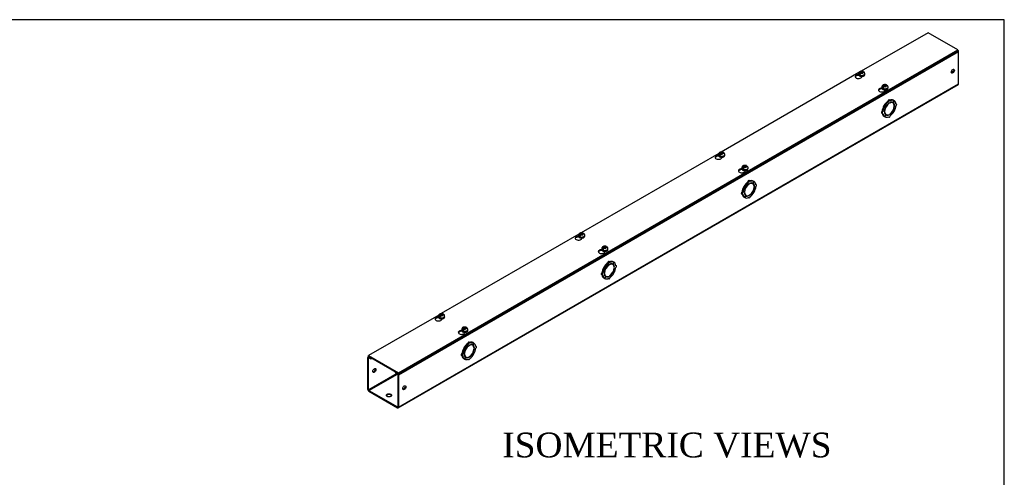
# Model space of a CAD drawing. Header units: inches. Extents: x 1 to 240, y -1 to 159.
# Tile 6 of 6: x 180 to 240, y 131 to 159. Entities that reach past the tile are written whole.
import ezdxf
from ezdxf.enums import TextEntityAlignment as Align

# ---------------------------------------------------------------- set-up
doc = ezdxf.new("R2010")
doc.units = ezdxf.units.IN
doc.header["$MEASUREMENT"] = 0
for name, color, linetype in [('COM56357-1', 7, 'Continuous'), ('COM70721-4', 7, 'Continuous'), ('Default', 7, 'Continuous'), ('SCS19515', 7, 'Continuous')]:
    doc.layers.add(name, color=color, linetype=linetype)
doc.styles.add('SEACAD_Times_New_Roman', font='times.ttf')

# ---------------------------------------------------------------- blocks, each defined once
blk = doc.blocks.new('SE5')
at = {"layer": 'COM56357-1', "color": 7, "linetype": 'Continuous'}
for p, q in [((234.947, 158.415), (230.899, 156.077)), ((236.751, 157.373), (234.947, 158.415)), ((202.854, 137.803), (236.751, 157.373)), ((202.854, 137.756), (236.751, 157.327)), ((236.751, 157.327), (236.751, 157.373)), ((230.755, 155.994), (222.413, 151.178)), ((230.758, 155.822), (230.758, 155.83)), ((230.762, 155.825), (230.758, 155.822)), ((230.935, 155.738), (230.935, 155.767)), ((232.164, 155.01), (232.164, 155.018)), ((232.169, 155.013), (232.164, 155.01)), ((232.341, 154.926), (232.341, 154.955)), ((222.269, 151.095), (213.928, 146.28)), ((222.273, 150.923), (222.273, 150.931)), ((222.277, 150.926), (222.273, 150.923)), ((222.449, 150.839), (222.449, 150.868)), ((223.679, 150.111), (223.679, 150.119)), ((223.683, 150.114), (223.679, 150.111)), ((223.856, 150.027), (223.856, 150.056)), ((213.784, 146.196), (205.443, 141.381)), ((213.787, 146.024), (213.787, 146.032)), ((213.792, 146.027), (213.787, 146.024)), ((213.964, 145.94), (213.964, 145.969)), ((215.194, 145.212), (215.194, 145.22)), ((215.198, 145.215), (215.194, 145.212)), ((215.37, 145.128), (215.37, 145.157)), ((205.299, 141.297), (201.05, 138.844)), ((205.302, 141.125), (205.302, 141.133)), ((205.306, 141.128), (205.302, 141.125)), ((205.479, 141.041), (205.479, 141.07)), ((206.708, 140.313), (206.708, 140.321)), ((206.713, 140.316), (206.708, 140.313)), ((206.885, 140.229), (206.885, 140.258)), ((201.05, 138.844), (202.854, 137.803)), ((201.05, 138.798), (201.05, 138.844)), ((201.05, 138.798), (202.854, 137.756)), ((202.854, 137.756), (202.854, 137.803))]:
    blk.add_line(p, q, dxfattribs=at)
for centre, start_param, end_param in [((230.733, 155.752), 1.539116, 6.405229), ((230.733, 155.706), 1.448753, 2.938903), ((232.14, 154.94), 1.539116, 6.405229), ((232.14, 154.894), 1.448753, 2.941717), ((222.248, 150.853), 1.539116, 6.405229), ((222.248, 150.807), 1.448753, 2.938903), ((223.654, 150.041), 1.539116, 6.405229), ((223.654, 149.995), 1.448753, 2.941717), ((213.763, 145.954), 1.539116, 6.405229), ((213.763, 145.908), 1.448753, 2.938903), ((215.169, 145.142), 1.539116, 6.405229), ((215.169, 145.096), 1.448753, 2.941717), ((205.277, 141.055), 1.539116, 6.405229), ((205.277, 141.009), 1.448753, 2.938903), ((206.684, 140.243), 1.539116, 6.405229), ((206.684, 140.197), 1.448753, 2.941717)]:
    blk.add_ellipse(centre, major_axis=(0.203, 0), ratio=0.57735, start_param=start_param, end_param=end_param, dxfattribs=at)
at = {"layer": 'COM70721-4', "color": 7, "linetype": 'Continuous'}
for p, q in [((236.795, 157.256), (202.854, 137.661)), ((236.795, 155.309), (236.795, 157.256)), ((202.837, 135.674), (236.778, 155.27)), ((202.854, 135.713), (236.795, 155.309)), ((232.062, 155.002), (231.952, 154.939)), ((232.321, 153.964), (232.27, 153.994)), ((232.27, 153.994), (232.333, 153.958)), ((232.324, 153.968), (232.273, 153.998)), ((232.335, 153.961), (232.273, 153.998)), ((232.321, 153.964), (232.384, 153.929)), ((232.386, 153.932), (232.324, 153.968)), ((232.384, 153.929), (232.333, 153.958)), ((232.386, 153.932), (232.335, 153.961)), ((232.56, 154.235), (232.509, 154.264)), ((232.59, 154.132), (232.573, 154.142)), ((232.635, 154.314), (232.584, 154.344)), ((232.59, 154.132), (232.59, 154.153)), ((232.618, 154.169), (232.618, 154.148)), ((232.81, 154.161), (232.759, 154.191)), ((232.884, 154.292), (232.822, 154.183)), ((232.823, 154.182), (232.822, 154.183)), ((232.823, 154.182), (232.886, 154.29)), ((232.884, 154.292), (232.833, 154.321)), ((232.886, 154.29), (232.884, 154.292)), ((232.913, 153.999), (232.894, 154.01)), ((232.895, 153.988), (232.913, 153.999)), ((232.913, 153.966), (232.895, 153.956)), ((233.03, 154.086), (232.996, 154.106)), ((232.126, 153.551), (232.177, 153.522)), ((232.208, 153.627), (232.158, 153.656)), ((232.321, 153.317), (232.27, 153.347)), ((232.295, 153.642), (232.312, 153.652)), ((232.312, 153.619), (232.295, 153.609)), ((232.312, 153.652), (232.296, 153.662)), ((232.384, 153.426), (232.321, 153.317)), ((232.324, 153.316), (232.321, 153.317)), ((232.324, 153.316), (232.386, 153.424)), ((232.347, 153.476), (232.398, 153.447)), ((232.386, 153.424), (232.384, 153.426)), ((232.538, 153.313), (232.573, 153.293)), ((232.59, 153.439), (232.57, 153.45)), ((232.59, 153.439), (232.59, 153.459)), ((232.618, 153.476), (232.618, 153.455)), ((232.822, 153.676), (232.809, 153.683)), ((232.823, 153.679), (232.811, 153.686)), ((232.822, 153.676), (232.884, 153.639)), ((232.886, 153.644), (232.823, 153.679)), ((223.577, 150.103), (223.467, 150.04)), ((224.074, 149.336), (224.023, 149.365)), ((224.104, 149.233), (224.088, 149.243)), ((224.15, 149.415), (224.099, 149.445)), ((224.104, 149.233), (224.104, 149.254)), ((224.133, 149.27), (224.133, 149.249)), ((224.325, 149.262), (224.274, 149.292)), ((224.398, 149.393), (224.336, 149.284)), ((224.338, 149.283), (224.336, 149.284)), ((224.338, 149.283), (224.401, 149.391)), ((224.398, 149.393), (224.348, 149.422)), ((224.401, 149.391), (224.398, 149.393)), ((224.545, 149.187), (224.511, 149.207)), ((223.641, 148.652), (223.692, 148.623)), ((223.723, 148.728), (223.672, 148.757)), ((223.836, 149.065), (223.785, 149.095)), ((223.785, 149.095), (223.848, 149.059)), ((223.838, 149.069), (223.788, 149.099)), ((223.85, 149.062), (223.788, 149.099)), ((223.809, 148.743), (223.827, 148.753)), ((223.827, 148.72), (223.809, 148.71)), ((223.827, 148.753), (223.811, 148.763)), ((223.836, 149.065), (223.899, 149.03)), ((223.901, 149.033), (223.838, 149.069)), ((223.899, 149.03), (223.848, 149.059)), ((223.901, 149.033), (223.85, 149.062)), ((223.861, 148.577), (223.912, 148.548)), ((224.104, 148.54), (224.085, 148.551)), ((224.104, 148.54), (224.104, 148.56)), ((224.133, 148.577), (224.133, 148.556)), ((224.336, 148.777), (224.324, 148.784)), ((224.338, 148.78), (224.326, 148.788)), ((224.336, 148.777), (224.398, 148.74)), ((224.401, 148.745), (224.338, 148.78)), ((224.428, 149.1), (224.408, 149.111)), ((224.41, 149.089), (224.428, 149.1)), ((224.428, 149.067), (224.41, 149.057)), ((223.836, 148.418), (223.785, 148.448)), ((223.899, 148.527), (223.836, 148.418)), ((223.838, 148.417), (223.836, 148.418)), ((223.838, 148.417), (223.901, 148.525)), ((223.901, 148.525), (223.899, 148.527)), ((224.053, 148.414), (224.087, 148.394)), ((215.091, 145.204), (214.981, 145.141)), ((215.589, 144.437), (215.538, 144.466)), ((215.664, 144.517), (215.614, 144.546)), ((215.619, 144.334), (215.619, 144.355)), ((215.647, 144.371), (215.647, 144.351)), ((215.839, 144.363), (215.789, 144.393)), ((215.913, 144.494), (215.851, 144.385)), ((215.853, 144.384), (215.851, 144.385)), ((215.853, 144.384), (215.916, 144.492)), ((215.913, 144.494), (215.862, 144.523)), ((215.916, 144.492), (215.913, 144.494)), ((215.238, 143.829), (215.187, 143.858)), ((215.351, 144.166), (215.3, 144.196)), ((215.3, 144.196), (215.363, 144.16)), ((215.353, 144.17), (215.302, 144.2)), ((215.364, 144.163), (215.302, 144.2)), ((215.324, 143.844), (215.342, 143.854)), ((215.342, 143.821), (215.324, 143.811)), ((215.342, 143.854), (215.325, 143.864)), ((215.351, 144.166), (215.413, 144.131)), ((215.415, 144.134), (215.353, 144.17)), ((215.413, 144.131), (215.363, 144.16)), ((215.415, 144.134), (215.364, 144.163)), ((215.619, 144.334), (215.603, 144.344)), ((215.851, 143.878), (215.838, 143.885)), ((215.853, 143.881), (215.84, 143.889)), ((215.851, 143.878), (215.913, 143.841)), ((215.916, 143.846), (215.853, 143.881)), ((215.942, 144.201), (215.923, 144.212)), ((215.925, 144.19), (215.942, 144.201)), ((215.942, 144.168), (215.925, 144.158)), ((216.06, 144.288), (216.026, 144.308)), ((215.156, 143.753), (215.207, 143.724)), ((215.351, 143.52), (215.3, 143.549)), ((215.413, 143.628), (215.351, 143.52)), ((215.353, 143.518), (215.351, 143.52)), ((215.353, 143.518), (215.415, 143.627)), ((215.376, 143.678), (215.427, 143.649)), ((215.415, 143.627), (215.413, 143.628)), ((215.568, 143.515), (215.602, 143.495)), ((215.619, 143.641), (215.6, 143.652)), ((215.619, 143.641), (215.619, 143.661)), ((215.647, 143.678), (215.647, 143.657)), ((206.606, 140.305), (206.496, 140.242)), ((207.179, 139.618), (207.128, 139.647)), ((207.428, 139.595), (207.366, 139.486)), ((207.368, 139.485), (207.43, 139.593)), ((207.428, 139.595), (207.377, 139.624)), ((207.43, 139.593), (207.428, 139.595)), ((206.865, 139.267), (206.815, 139.297)), ((206.815, 139.297), (206.877, 139.261)), ((206.868, 139.271), (206.817, 139.301)), ((206.879, 139.264), (206.817, 139.301)), ((206.865, 139.267), (206.928, 139.232)), ((206.93, 139.235), (206.868, 139.271)), ((206.928, 139.232), (206.877, 139.261)), ((206.93, 139.235), (206.879, 139.264)), ((207.104, 139.538), (207.053, 139.567)), ((207.134, 139.435), (207.117, 139.445)), ((207.134, 139.435), (207.134, 139.456)), ((207.162, 139.472), (207.162, 139.452)), ((207.354, 139.464), (207.303, 139.494)), ((207.366, 138.979), (207.353, 138.986)), ((207.368, 138.982), (207.355, 138.99)), ((207.368, 139.485), (207.366, 139.486)), ((207.457, 139.302), (207.438, 139.313)), ((207.439, 139.292), (207.457, 139.302)), ((207.457, 139.269), (207.439, 139.259)), ((207.574, 139.389), (207.54, 139.409)), ((201.006, 136.78), (201.006, 138.728)), ((201.064, 138.79), (201.024, 138.767)), ((201.046, 138.704), (201.067, 138.716)), ((201.046, 136.757), (201.046, 138.704)), ((201.089, 138.776), (201.067, 138.763)), ((201.067, 138.763), (201.183, 138.696)), ((201.067, 138.716), (201.183, 138.649)), ((201.183, 138.696), (201.205, 138.709)), ((201.183, 138.649), (201.183, 138.696)), ((201.183, 138.649), (201.245, 138.685)), ((206.67, 138.854), (206.721, 138.825)), ((206.753, 138.93), (206.702, 138.959)), ((206.865, 138.621), (206.815, 138.65)), ((206.839, 138.945), (206.857, 138.955)), ((206.857, 138.922), (206.839, 138.912)), ((206.857, 138.955), (206.84, 138.965)), ((206.928, 138.729), (206.865, 138.621)), ((206.868, 138.619), (206.865, 138.621)), ((206.868, 138.619), (206.93, 138.728)), ((206.891, 138.779), (206.942, 138.75)), ((206.93, 138.728), (206.928, 138.729)), ((207.082, 138.616), (207.117, 138.596)), ((207.134, 138.742), (207.114, 138.753)), ((207.134, 138.742), (207.134, 138.762)), ((207.162, 138.779), (207.162, 138.758)), ((207.366, 138.979), (207.428, 138.942)), ((207.43, 138.947), (207.368, 138.982)), ((202.7, 137.846), (202.678, 137.833)), ((202.678, 137.833), (202.794, 137.766)), ((202.678, 137.786), (202.678, 137.833)), ((202.753, 137.743), (201.046, 136.757)), ((201.067, 136.722), (202.794, 137.719)), ((202.678, 137.786), (202.794, 137.719)), ((202.794, 137.766), (202.816, 137.779)), ((202.814, 137.684), (202.814, 135.736)), ((202.854, 137.661), (202.854, 135.713)), ((201.067, 136.722), (202.794, 135.725)), ((201.067, 136.675), (202.794, 135.678)), ((202.814, 135.736), (202.794, 135.725))]:
    blk.add_line(p, q, dxfattribs=at)
for centre, major_axis, start_param, end_param in [((236.735, 157.292), (0.043, -0.0745), 0.785398, 2.079418), ((236.402, 156.102), (0.067, 0.115), 3.44948, 5.975298), ((236.735, 155.344), (-0.043, 0.0745), 3.141593, 3.926991), ((232.553, 153.833), (-0.281, -0.487), 4.716752, 5.386446), ((232.604, 153.804), (-0.281, -0.487), 4.716752, 5.386446), ((232.553, 153.833), (0.281, 0.487), 0.896739, 1.566433), ((232.604, 153.804), (-0.219, -0.379), 4.716752, 5.452057), ((232.604, 153.804), (-0.206, -0.357), 3.975495, 5.449283), ((232.604, 153.804), (0.281, 0.487), 0.896739, 1.566433), ((232.553, 153.833), (-0.206, -0.357), 4.707761, 4.717017), ((232.604, 153.804), (0.219, 0.379), 0.831128, 1.566433), ((232.553, 154.29), (-0.0313, -0.0541), 3.141593, 5.497787), ((232.604, 154.26), (-0.0313, -0.0541), 2.356194, 5.497787), ((232.553, 153.833), (0.281, 0.487), 0.004363, 0.620067), ((232.604, 153.804), (-0.206, -0.357), 2.404698, 3.878487), ((232.604, 153.804), (0.219, 0.379), 0.004363, 0.739668), ((232.604, 153.804), (0.206, 0.357), 3.975495, 5.449283), ((232.604, 153.804), (0.281, 0.487), 0.004363, 0.674057), ((232.553, 153.833), (-0.206, -0.357), 3.141593, 3.271499), ((232.553, 153.833), (0.219, 0.379), 5.920402, 6.166551), ((232.604, 153.804), (0.219, 0.379), 5.543517, 6.278822), ((232.604, 153.804), (0.219, 0.379), 4.716752, 5.452057), ((232.604, 153.804), (0.281, 0.487), 5.609128, 6.278822), ((232.604, 153.804), (0.281, 0.487), 4.716752, 5.386446), ((232.999, 154.032), (-0.0313, -0.0541), 0.785398, 3.926991), ((232.158, 153.605), (0.0313, 0.0541), 0.785398, 3.141593), ((232.553, 153.833), (-0.281, -0.487), 5.663118, 6.278822), ((232.208, 153.576), (0.0312, 0.0541), 0.785398, 3.926991), ((232.604, 153.804), (-0.281, -0.487), 5.609128, 6.278822), ((232.604, 153.804), (-0.219, -0.379), 5.543517, 6.278822), ((232.604, 153.804), (0.206, 0.357), 2.404698, 3.878487), ((232.553, 153.833), (0.206, 0.357), 3.011687, 3.141593), ((232.604, 153.804), (-0.281, -0.487), 0.004363, 0.674057), ((232.553, 153.833), (-0.219, -0.379), 0.116634, 0.362783), ((232.604, 153.804), (-0.219, -0.379), 0.004363, 0.739668), ((232.604, 153.347), (0.0312, 0.0541), 2.356194, 5.497787), ((232.604, 153.804), (-0.219, -0.379), 0.831128, 1.566433), ((232.604, 153.804), (-0.281, -0.487), 0.896739, 1.566433), ((224.068, 148.934), (0.281, 0.487), 0.896739, 1.566433), ((224.118, 148.905), (-0.206, -0.357), 3.975495, 5.449283), ((224.118, 148.905), (0.281, 0.487), 0.896739, 1.566433), ((224.118, 148.905), (0.219, 0.379), 0.831128, 1.566433), ((224.068, 149.391), (-0.0312, -0.0541), 3.141593, 5.497787), ((224.118, 149.361), (-0.0313, -0.0541), 2.356194, 5.497787), ((224.068, 148.934), (0.281, 0.487), 0.004363, 0.620067), ((224.118, 148.905), (-0.206, -0.357), 2.404698, 3.878487), ((224.118, 148.905), (0.219, 0.379), 0.004363, 0.739668), ((224.118, 148.905), (0.281, 0.487), 0.004363, 0.674057), ((224.068, 148.934), (-0.206, -0.357), 3.141593, 3.271499), ((224.068, 148.934), (0.219, 0.379), 5.920402, 6.166551), ((224.118, 148.905), (0.219, 0.379), 5.543517, 6.278822), ((224.118, 148.905), (0.281, 0.487), 5.609128, 6.278822), ((224.514, 149.133), (-0.0313, -0.0541), 0.785398, 3.926991), ((223.672, 148.706), (0.0312, 0.0541), 0.785398, 3.141593), ((224.068, 148.934), (-0.281, -0.487), 4.716752, 5.386446), ((224.068, 148.934), (-0.281, -0.487), 5.663118, 6.278822), ((223.723, 148.677), (0.0312, 0.0541), 0.785398, 3.926991), ((224.118, 148.905), (-0.281, -0.487), 4.716752, 5.386446), ((224.118, 148.905), (-0.281, -0.487), 5.609128, 6.278822), ((224.118, 148.905), (-0.219, -0.379), 4.716752, 5.452057), ((224.118, 148.905), (-0.219, -0.379), 5.543517, 6.278822), ((224.118, 148.905), (0.206, 0.357), 2.404698, 3.878487), ((224.068, 148.934), (0.206, 0.357), 3.011687, 3.141593), ((224.068, 148.934), (-0.206, -0.357), 4.707761, 4.717017), ((224.068, 148.934), (-0.219, -0.379), 0.116634, 0.362783), ((224.118, 148.905), (-0.219, -0.379), 0.004363, 0.739668), ((224.118, 148.905), (0.206, 0.357), 3.975495, 5.449283), ((224.118, 148.905), (-0.219, -0.379), 0.831128, 1.566433), ((224.118, 148.905), (-0.281, -0.487), 0.896739, 1.566433), ((224.118, 148.905), (0.219, 0.379), 4.716752, 5.452057), ((224.118, 148.905), (0.281, 0.487), 4.716752, 5.386446), ((224.118, 148.905), (-0.281, -0.487), 0.004363, 0.674057), ((224.118, 148.448), (0.0313, 0.0541), 2.356194, 5.497787), ((215.582, 144.035), (0.281, 0.487), 0.896739, 1.566433), ((215.633, 144.006), (0.281, 0.487), 0.896739, 1.566433), ((215.633, 144.006), (0.219, 0.379), 0.831128, 1.566433), ((215.582, 144.492), (-0.0312, -0.0541), 3.141593, 5.497787), ((215.633, 144.462), (-0.0313, -0.0541), 2.356194, 5.497787), ((215.633, 144.006), (-0.206, -0.357), 2.404698, 3.878487), ((215.633, 144.006), (0.219, 0.379), 0.004363, 0.739668), ((215.582, 144.035), (0.281, 0.487), 0.004363, 0.620067), ((215.633, 144.006), (0.281, 0.487), 0.004363, 0.674057), ((215.582, 144.035), (-0.206, -0.357), 3.141593, 3.271499), ((215.582, 144.035), (0.219, 0.379), 5.920402, 6.166551), ((215.633, 144.006), (0.219, 0.379), 5.543517, 6.278822), ((215.633, 144.006), (0.281, 0.487), 5.609128, 6.278822), ((215.187, 143.807), (0.0313, 0.0541), 0.785398, 3.141593), ((215.582, 144.035), (-0.281, -0.487), 4.716752, 5.386446), ((215.238, 143.778), (0.0312, 0.0541), 0.785398, 3.926991), ((215.633, 144.006), (-0.281, -0.487), 4.716752, 5.386446), ((215.633, 144.006), (-0.219, -0.379), 4.716752, 5.452057), ((215.633, 144.006), (-0.219, -0.379), 5.543517, 6.278822), ((215.633, 144.006), (-0.206, -0.357), 3.975495, 5.449283), ((215.633, 144.006), (0.206, 0.357), 2.404698, 3.878487), ((215.582, 144.035), (-0.206, -0.357), 4.707761, 4.717017), ((215.633, 144.006), (0.206, 0.357), 3.975495, 5.449283), ((215.633, 144.006), (-0.219, -0.379), 0.831128, 1.566433), ((215.633, 144.006), (-0.281, -0.487), 0.896739, 1.566433), ((215.633, 144.006), (0.219, 0.379), 4.716752, 5.452057), ((215.633, 144.006), (0.281, 0.487), 4.716752, 5.386446), ((216.028, 144.234), (-0.0313, -0.0541), 0.785398, 3.926991), ((215.582, 144.035), (-0.281, -0.487), 5.663118, 6.278822), ((215.633, 144.006), (-0.281, -0.487), 5.609128, 6.278822), ((215.582, 144.035), (0.206, 0.357), 3.011687, 3.141593), ((215.633, 144.006), (-0.281, -0.487), 0.004363, 0.674057), ((215.582, 144.035), (-0.219, -0.379), 0.116634, 0.362783), ((215.633, 144.006), (-0.219, -0.379), 0.004363, 0.739668), ((215.633, 143.55), (0.0312, 0.0541), 2.356194, 5.497787), ((207.097, 139.593), (-0.0313, -0.0541), 3.141593, 5.497787), ((207.148, 139.563), (-0.0313, -0.0541), 2.356194, 5.497787), ((207.097, 139.136), (0.281, 0.487), 0.004363, 0.620067), ((207.148, 139.107), (0.281, 0.487), 0.004363, 0.674057), ((207.148, 139.107), (0.281, 0.487), 5.609128, 6.278822), ((207.097, 139.136), (-0.281, -0.487), 4.716752, 5.386446), ((207.148, 139.107), (-0.281, -0.487), 4.716752, 5.386446), ((207.097, 139.136), (0.281, 0.487), 0.896739, 1.566433), ((207.148, 139.107), (-0.219, -0.379), 4.716752, 5.452057), ((207.148, 139.107), (-0.206, -0.357), 3.975495, 5.449283), ((207.148, 139.107), (0.281, 0.487), 0.896739, 1.566433), ((207.097, 139.136), (-0.206, -0.357), 4.707761, 4.717017), ((207.148, 139.107), (0.219, 0.379), 0.831128, 1.566433), ((207.148, 139.107), (-0.206, -0.357), 2.404698, 3.878487), ((207.148, 139.107), (0.219, 0.379), 0.004363, 0.739668), ((207.148, 139.107), (0.206, 0.357), 3.975495, 5.449283), ((207.097, 139.136), (-0.206, -0.357), 3.141593, 3.271499), ((207.097, 139.136), (0.219, 0.379), 5.920402, 6.166551), ((207.148, 139.107), (0.219, 0.379), 5.543517, 6.278822), ((207.148, 139.107), (0.219, 0.379), 4.716752, 5.452057), ((207.148, 139.107), (0.281, 0.487), 4.716752, 5.386446), ((207.543, 139.335), (-0.0313, -0.0541), 0.785398, 3.926991), ((201.067, 138.693), (0.043, -0.0745), 2.356194, 3.926991), ((201.067, 138.693), (0.0145, -0.0251), 2.356194, 3.926991), ((206.702, 138.908), (0.0313, 0.0541), 0.785398, 3.141593), ((207.097, 139.136), (-0.281, -0.487), 5.663118, 6.278822), ((206.753, 138.879), (0.0313, 0.0541), 0.785398, 3.926991), ((207.148, 139.107), (-0.281, -0.487), 5.609128, 6.278822), ((207.148, 139.107), (-0.219, -0.379), 5.543517, 6.278822), ((207.148, 139.107), (0.206, 0.357), 2.404698, 3.878487), ((207.097, 139.136), (0.206, 0.357), 3.011687, 3.141593), ((207.148, 139.107), (-0.281, -0.487), 0.004363, 0.674057), ((207.097, 139.136), (-0.219, -0.379), 0.116634, 0.362783), ((207.148, 139.107), (-0.219, -0.379), 0.004363, 0.739668), ((207.148, 138.651), (0.0312, 0.0541), 2.356194, 5.497787), ((207.148, 139.107), (-0.219, -0.379), 0.831128, 1.566433), ((207.148, 139.107), (-0.281, -0.487), 0.896739, 1.566433), ((201.36, 137.958), (-0.066, -0.115), 0.307887, 2.833706), ((202.794, 137.696), (-0.043, 0.0745), 3.926991, 5.497787), ((202.794, 137.696), (-0.0145, 0.0251), 3.926991, 5.497787), ((201.067, 136.745), (-0.043, 0.0745), 0.785398, 2.356194), ((201.067, 136.745), (-0.0145, 0.0251), 0.785398, 2.356194), ((203.168, 136.914), (0.066, 0.115), 3.44948, 5.975298), ((202.284, 136.381), (0.156, 0), 0.260902, 2.88069), ((202.794, 135.748), (-0.0145, 0.0251), 2.356194, 3.926991), ((202.794, 135.748), (-0.043, 0.0745), 2.356194, 3.926991)]:
    blk.add_ellipse(centre, major_axis=major_axis, ratio=0.57735, start_param=start_param, end_param=end_param, dxfattribs=at)
for centre, major_axis in [((236.442, 156.079), (0.066, 0.115)), ((201.4, 137.935), (-0.066, -0.115)), ((203.208, 136.891), (0.066, 0.115)), ((202.284, 136.427), (0.156, 0))]:
    blk.add_ellipse(centre, major_axis=major_axis, ratio=0.57735, dxfattribs=at)
at = {"layer": 'SCS19515', "color": 7, "linetype": 'Continuous'}
for p, q in [((230.738, 155.933), (230.738, 155.884)), ((230.846, 155.923), (230.774, 155.882)), ((230.869, 155.998), (230.839, 155.981)), ((230.869, 156.039), (230.939, 156.039)), ((230.869, 155.998), (230.869, 156.039)), ((230.869, 155.998), (230.869, 155.947)), ((230.869, 155.977), (230.939, 155.977)), ((230.881, 155.956), (230.912, 155.974)), ((230.981, 155.974), (230.912, 155.974)), ((230.97, 156.056), (230.939, 156.039)), ((230.939, 155.977), (230.939, 156.039)), ((230.981, 156.002), (230.939, 155.977)), ((230.981, 156.014), (231.012, 156.032)), ((230.981, 156.014), (230.981, 155.974)), ((231.113, 155.884), (231.113, 155.933)), ((232.144, 155.121), (232.144, 155.072)), ((232.252, 155.111), (232.181, 155.07)), ((232.276, 155.186), (232.245, 155.169)), ((232.276, 155.227), (232.345, 155.227)), ((232.276, 155.186), (232.276, 155.227)), ((232.276, 155.186), (232.276, 155.135)), ((232.276, 155.165), (232.345, 155.165)), ((232.287, 155.144), (232.318, 155.162)), ((232.388, 155.162), (232.318, 155.162)), ((232.376, 155.244), (232.345, 155.227)), ((232.345, 155.165), (232.345, 155.227)), ((232.388, 155.19), (232.345, 155.165)), ((232.388, 155.202), (232.419, 155.22)), ((232.388, 155.202), (232.388, 155.162)), ((232.519, 155.072), (232.519, 155.121)), ((222.253, 151.034), (222.253, 150.985)), ((222.36, 151.024), (222.289, 150.983)), ((222.384, 151.099), (222.353, 151.082)), ((222.384, 151.14), (222.454, 151.14)), ((222.384, 151.099), (222.384, 151.14)), ((222.384, 151.099), (222.384, 151.048)), ((222.384, 151.078), (222.454, 151.078)), ((222.396, 151.057), (222.427, 151.075)), ((222.496, 151.075), (222.427, 151.075)), ((222.485, 151.157), (222.454, 151.14)), ((222.454, 151.078), (222.454, 151.14)), ((222.496, 151.103), (222.454, 151.078)), ((222.496, 151.115), (222.527, 151.133)), ((222.496, 151.115), (222.496, 151.075)), ((222.628, 150.985), (222.628, 151.034)), ((223.791, 150.328), (223.86, 150.328)), ((223.791, 150.287), (223.791, 150.328)), ((223.891, 150.345), (223.86, 150.328)), ((223.86, 150.266), (223.86, 150.328)), ((223.903, 150.303), (223.933, 150.321)), ((223.659, 150.222), (223.659, 150.173)), ((223.767, 150.212), (223.695, 150.171)), ((223.791, 150.287), (223.76, 150.27)), ((223.791, 150.287), (223.791, 150.236)), ((223.791, 150.266), (223.86, 150.266)), ((223.802, 150.245), (223.833, 150.263)), ((223.903, 150.263), (223.833, 150.263)), ((223.903, 150.291), (223.86, 150.266)), ((223.903, 150.303), (223.903, 150.263)), ((224.034, 150.173), (224.034, 150.222)), ((213.899, 146.2), (213.868, 146.183)), ((213.899, 146.241), (213.968, 146.241)), ((213.899, 146.2), (213.899, 146.241)), ((213.899, 146.2), (213.899, 146.149)), ((213.899, 146.179), (213.968, 146.179)), ((213.91, 146.158), (213.941, 146.176)), ((214.011, 146.176), (213.941, 146.176)), ((213.999, 146.258), (213.968, 146.241)), ((213.968, 146.179), (213.968, 146.241)), ((214.011, 146.204), (213.968, 146.179)), ((214.011, 146.216), (214.042, 146.234)), ((214.011, 146.216), (214.011, 146.176)), ((213.767, 146.135), (213.767, 146.086)), ((213.875, 146.125), (213.804, 146.084)), ((214.142, 146.086), (214.142, 146.135)), ((215.174, 145.323), (215.174, 145.274)), ((215.282, 145.313), (215.21, 145.272)), ((215.305, 145.388), (215.274, 145.371)), ((215.305, 145.429), (215.375, 145.429)), ((215.305, 145.388), (215.305, 145.429)), ((215.305, 145.388), (215.305, 145.337)), ((215.305, 145.367), (215.375, 145.367)), ((215.317, 145.346), (215.348, 145.364)), ((215.417, 145.364), (215.348, 145.364)), ((215.406, 145.446), (215.375, 145.429)), ((215.375, 145.367), (215.375, 145.429)), ((215.417, 145.392), (215.375, 145.367)), ((215.417, 145.404), (215.448, 145.422)), ((215.417, 145.404), (215.417, 145.364)), ((215.549, 145.274), (215.549, 145.323)), ((205.282, 141.236), (205.282, 141.187)), ((205.39, 141.226), (205.318, 141.185)), ((205.414, 141.301), (205.383, 141.284)), ((205.414, 141.342), (205.483, 141.342)), ((205.414, 141.301), (205.414, 141.342)), ((205.414, 141.301), (205.414, 141.25)), ((205.414, 141.28), (205.483, 141.28)), ((205.425, 141.259), (205.456, 141.277)), ((205.526, 141.277), (205.456, 141.277)), ((205.514, 141.359), (205.483, 141.342)), ((205.483, 141.28), (205.483, 141.342)), ((205.526, 141.305), (205.483, 141.28)), ((205.526, 141.317), (205.556, 141.335)), ((205.526, 141.317), (205.526, 141.277)), ((205.657, 141.187), (205.657, 141.236)), ((206.689, 140.424), (206.689, 140.375)), ((206.796, 140.414), (206.725, 140.373)), ((206.82, 140.489), (206.789, 140.472)), ((206.82, 140.53), (206.89, 140.53)), ((206.82, 140.489), (206.82, 140.53)), ((206.82, 140.489), (206.82, 140.438)), ((206.82, 140.468), (206.89, 140.468)), ((206.832, 140.447), (206.862, 140.465)), ((206.932, 140.465), (206.862, 140.465)), ((206.92, 140.547), (206.89, 140.53)), ((206.89, 140.468), (206.89, 140.53)), ((206.932, 140.493), (206.89, 140.468)), ((206.932, 140.505), (206.963, 140.523)), ((206.932, 140.505), (206.932, 140.465)), ((207.064, 140.375), (207.064, 140.424))]:
    blk.add_line(p, q, dxfattribs=at)
for centre, radius, start, end in [((230.916, 155.86), 0.144, 122.64314, 170.97254), ((230.959, 155.835), 0.144, 122.64346, 170.97222), ((230.982, 155.931), 0.13, 0.65351, 51.74753), ((232.323, 155.048), 0.144, 122.64314, 170.97254), ((232.365, 155.023), 0.144, 122.64346, 170.97222), ((232.389, 155.119), 0.13, 0.65351, 51.74753), ((222.431, 150.961), 0.144, 122.64314, 170.97254), ((222.473, 150.936), 0.144, 122.64346, 170.97222), ((222.497, 151.032), 0.13, 0.65351, 51.74753), ((223.904, 150.22), 0.13, 0.65351, 51.74753), ((223.837, 150.149), 0.144, 122.64314, 170.97254), ((223.88, 150.124), 0.144, 122.64346, 170.97222), ((213.946, 146.062), 0.144, 122.64314, 170.97254), ((213.988, 146.037), 0.144, 122.64346, 170.97222), ((214.012, 146.133), 0.13, 0.65351, 51.74753), ((215.352, 145.25), 0.144, 122.64314, 170.97254), ((215.394, 145.225), 0.144, 122.64346, 170.97222), ((215.418, 145.321), 0.13, 0.65351, 51.74753), ((205.46, 141.163), 0.144, 122.64314, 170.97254), ((205.503, 141.138), 0.144, 122.64346, 170.97222), ((205.527, 141.234), 0.13, 0.65351, 51.74753), ((206.867, 140.351), 0.144, 122.64314, 170.97254), ((206.909, 140.326), 0.144, 122.64346, 170.97222), ((206.933, 140.422), 0.13, 0.65351, 51.74753)]:
    blk.add_arc(centre, radius, start, end, dxfattribs=at)
for centre, major_axis, start_param, end_param in [((230.925, 155.933), (0.188, 0), 3.141695, 6.283185), ((230.925, 155.884), (-0.188, 0), 0, 3.141593), ((230.925, 155.945), (-0.186, 0), 0.623612, 0.947184), ((230.925, 156.006), (0.0975, 0), 1.098165, 3.614224), ((230.925, 156.006), (-0.0975, 0), 1.098165, 3.614224), ((232.332, 155.121), (0.188, 0), 3.141695, 6.283185), ((232.332, 155.194), (0.0975, 0), 1.098165, 3.614224), ((232.332, 155.194), (-0.0975, 0), 1.098165, 3.614224), ((232.332, 155.072), (-0.187, 0), 0, 3.141593), ((232.332, 155.133), (-0.186, 0), 0.623612, 0.947184), ((222.44, 151.034), (0.187, 0), 3.141695, 6.283185), ((222.44, 150.985), (-0.187, 0), 0, 3.141593), ((222.44, 151.046), (-0.186, 0), 0.623612, 0.947184), ((222.44, 151.107), (0.0975, 0), 1.098165, 3.614224), ((222.44, 151.107), (-0.0975, 0), 1.098165, 3.614224), ((223.847, 150.295), (0.0975, 0), 1.098165, 3.614224), ((223.847, 150.295), (-0.0975, 0), 1.098165, 3.614224), ((223.847, 150.222), (0.187, 0), 3.141695, 6.283185), ((223.847, 150.173), (-0.187, 0), 0, 3.141593), ((223.847, 150.234), (-0.186, 0), 0.623612, 0.947184), ((213.955, 146.208), (0.0975, 0), 1.098165, 3.614224), ((213.955, 146.208), (-0.0975, 0), 1.098165, 3.614224), ((213.955, 146.135), (0.187, 0), 3.141695, 6.283185), ((213.955, 146.086), (-0.187, 0), 0, 3.141593), ((213.955, 146.147), (-0.186, 0), 0.623612, 0.947184), ((215.361, 145.323), (0.187, 0), 3.141695, 6.283185), ((215.361, 145.274), (-0.187, 0), 0, 3.141593), ((215.361, 145.335), (-0.186, 0), 0.623612, 0.947184), ((215.361, 145.396), (0.0975, 0), 1.098165, 3.614224), ((215.361, 145.396), (-0.0975, 0), 1.098165, 3.614224), ((205.47, 141.236), (0.188, 0), 3.141695, 6.283185), ((205.47, 141.187), (-0.188, 0), 0, 3.141593), ((205.47, 141.248), (-0.186, 0), 0.623612, 0.947184), ((205.47, 141.309), (0.0975, 0), 1.098165, 3.614224), ((205.47, 141.309), (-0.0975, 0), 1.098165, 3.614224), ((206.876, 140.424), (0.187, 0), 3.141695, 6.283185), ((206.876, 140.375), (-0.188, 0), 0, 3.141593), ((206.876, 140.436), (-0.186, 0), 0.623612, 0.947184), ((206.876, 140.497), (0.0975, 0), 1.098165, 3.614224), ((206.876, 140.497), (-0.0975, 0), 1.098165, 3.614224)]:
    blk.add_ellipse(centre, major_axis=major_axis, ratio=0.57735, start_param=start_param, end_param=end_param, dxfattribs=at)
for points, knots in [([(231.012, 156.063), (231.005, 156.066), (230.993, 156.07), (230.971, 156.075), (230.949, 156.078), (230.925, 156.079), (230.902, 156.078), (230.879, 156.075), (230.856, 156.07), (230.834, 156.062), (230.814, 156.052), (230.796, 156.041), (230.781, 156.028), (230.768, 156.014), (230.757, 155.999), (230.748, 155.983), (230.742, 155.966), (230.738, 155.948), (230.738, 155.938), (230.738, 155.933)], [0, 0, 0, 0, 0.055334, 0.118501, 0.18162, 0.24467, 0.307897, 0.371612, 0.436169, 0.501936, 0.569037, 0.628848, 0.686738, 0.742619, 0.796793, 0.849686, 0.901709, 0.958383, 1, 1, 1, 1]), ([(230.738, 155.884), (230.738, 155.883), (230.738, 155.878), (230.739, 155.867), (230.744, 155.853), (230.751, 155.839), (230.761, 155.826), (230.773, 155.813), (230.787, 155.802), (230.804, 155.792), (230.823, 155.783), (230.843, 155.776), (230.865, 155.771), (230.887, 155.767), (230.91, 155.765), (230.933, 155.765), (230.956, 155.766), (230.978, 155.769), (231, 155.774), (231.021, 155.781), (231.04, 155.789), (231.058, 155.798), (231.074, 155.81), (231.088, 155.822), (231.099, 155.836), (231.107, 155.851), (231.111, 155.866), (231.113, 155.877), (231.113, 155.883), (231.113, 155.883)], [0, 0, 0, 0, 0.00444, 0.040953, 0.07734, 0.114149, 0.151852, 0.190645, 0.230405, 0.270795, 0.311455, 0.352098, 0.392636, 0.433062, 0.473405, 0.51371, 0.554028, 0.594399, 0.634875, 0.675511, 0.716354, 0.757427, 0.798695, 0.83993, 0.880721, 0.920575, 0.959159, 0.99654, 1, 1, 1, 1]), ([(231.032, 156.04), (231.032, 156.041), (231.032, 156.042), (231.03, 156.047), (231.028, 156.05), (231.025, 156.055), (231.022, 156.057), (231.017, 156.061), (231.015, 156.062), (231.009, 156.065), (231.006, 156.065), (230.999, 156.066), (230.996, 156.066), (230.989, 156.064), (230.985, 156.063), (230.977, 156.06), (230.974, 156.059), (230.97, 156.056)], [0.0861551, 0.0861551, 0.0861551, 0.0861551, 0.125, 0.125, 0.25, 0.25, 0.375, 0.375, 0.5, 0.5, 0.625, 0.625, 0.75, 0.75, 0.875, 0.875, 1, 1, 1, 1]), ([(231.012, 156.032), (231.016, 156.034), (231.02, 156.036), (231.027, 156.039), (231.031, 156.04), (231.038, 156.041), (231.042, 156.041), (231.048, 156.041), (231.051, 156.04), (231.057, 156.038), (231.06, 156.037), (231.063, 156.034), (231.063, 156.034), (231.063, 156.034)], [0, 0, 0, 0, 0.125, 0.125, 0.25, 0.25, 0.375, 0.375, 0.5, 0.5, 0.625, 0.625, 0.6403392, 0.6403392, 0.6403392, 0.6403392]), ([(232.419, 155.251), (232.412, 155.254), (232.4, 155.258), (232.378, 155.263), (232.355, 155.266), (232.332, 155.267), (232.309, 155.266), (232.285, 155.263), (232.263, 155.258), (232.241, 155.25), (232.22, 155.24), (232.202, 155.229), (232.187, 155.216), (232.174, 155.202), (232.163, 155.187), (232.155, 155.171), (232.148, 155.154), (232.145, 155.136), (232.145, 155.126), (232.145, 155.121)], [0, 0, 0, 0, 0.055334, 0.118501, 0.18162, 0.24467, 0.307897, 0.371612, 0.436169, 0.501936, 0.569037, 0.628848, 0.686738, 0.742619, 0.796793, 0.849686, 0.901709, 0.958383, 1, 1, 1, 1]), ([(232.439, 155.228), (232.438, 155.229), (232.438, 155.23), (232.436, 155.235), (232.435, 155.238), (232.431, 155.243), (232.429, 155.245), (232.424, 155.249), (232.421, 155.25), (232.415, 155.253), (232.412, 155.253), (232.406, 155.254), (232.402, 155.254), (232.395, 155.252), (232.391, 155.251), (232.384, 155.248), (232.38, 155.247), (232.376, 155.244)], [0.0861551, 0.0861551, 0.0861551, 0.0861551, 0.125, 0.125, 0.25, 0.25, 0.375, 0.375, 0.5, 0.5, 0.625, 0.625, 0.75, 0.75, 0.875, 0.875, 1, 1, 1, 1]), ([(232.419, 155.22), (232.422, 155.222), (232.426, 155.224), (232.434, 155.227), (232.437, 155.228), (232.444, 155.229), (232.448, 155.229), (232.455, 155.229), (232.458, 155.228), (232.464, 155.226), (232.466, 155.225), (232.469, 155.222), (232.469, 155.222), (232.47, 155.222)], [0, 0, 0, 0, 0.125, 0.125, 0.25, 0.25, 0.375, 0.375, 0.5, 0.5, 0.625, 0.625, 0.6403392, 0.6403392, 0.6403392, 0.6403392]), ([(232.145, 155.072), (232.144, 155.071), (232.144, 155.066), (232.146, 155.055), (232.15, 155.041), (232.157, 155.027), (232.167, 155.014), (232.179, 155.001), (232.194, 154.99), (232.211, 154.98), (232.229, 154.971), (232.25, 154.964), (232.271, 154.959), (232.293, 154.955), (232.316, 154.953), (232.339, 154.953), (232.362, 154.954), (232.385, 154.957), (232.407, 154.962), (232.427, 154.969), (232.447, 154.977), (232.465, 154.986), (232.48, 154.998), (232.494, 155.01), (232.505, 155.024), (232.513, 155.039), (232.518, 155.054), (232.52, 155.065), (232.519, 155.071), (232.519, 155.071)], [0, 0, 0, 0, 0.00444, 0.040953, 0.07734, 0.114149, 0.151852, 0.190645, 0.230405, 0.270795, 0.311455, 0.352098, 0.392636, 0.433062, 0.473405, 0.51371, 0.554028, 0.594399, 0.634875, 0.675511, 0.716354, 0.757427, 0.798695, 0.83993, 0.880721, 0.920575, 0.959159, 0.99654, 1, 1, 1, 1]), ([(222.253, 150.985), (222.253, 150.984), (222.252, 150.979), (222.254, 150.968), (222.258, 150.954), (222.266, 150.94), (222.275, 150.927), (222.287, 150.914), (222.302, 150.903), (222.319, 150.893), (222.338, 150.884), (222.358, 150.877), (222.379, 150.872), (222.402, 150.868), (222.425, 150.866), (222.448, 150.866), (222.471, 150.867), (222.493, 150.87), (222.515, 150.875), (222.536, 150.882), (222.555, 150.89), (222.573, 150.9), (222.589, 150.911), (222.602, 150.923), (222.613, 150.937), (222.621, 150.952), (222.626, 150.967), (222.628, 150.978), (222.628, 150.984), (222.628, 150.984)], [0, 0, 0, 0, 0.00444, 0.040953, 0.07734, 0.114149, 0.151852, 0.190645, 0.230405, 0.270795, 0.311455, 0.352098, 0.392636, 0.433062, 0.473405, 0.51371, 0.554028, 0.594399, 0.634875, 0.675511, 0.716354, 0.757427, 0.798695, 0.83993, 0.880721, 0.920575, 0.959159, 0.99654, 1, 1, 1, 1]), ([(222.527, 151.164), (222.52, 151.167), (222.508, 151.171), (222.486, 151.176), (222.463, 151.179), (222.44, 151.18), (222.417, 151.179), (222.394, 151.176), (222.371, 151.171), (222.349, 151.163), (222.329, 151.153), (222.311, 151.142), (222.295, 151.129), (222.282, 151.115), (222.271, 151.1), (222.263, 151.084), (222.257, 151.067), (222.253, 151.049), (222.253, 151.039), (222.253, 151.034)], [0, 0, 0, 0, 0.055334, 0.118501, 0.18162, 0.24467, 0.307897, 0.371612, 0.436169, 0.501936, 0.569037, 0.628848, 0.686738, 0.742619, 0.796793, 0.849686, 0.901709, 0.958383, 1, 1, 1, 1]), ([(222.547, 151.141), (222.547, 151.142), (222.546, 151.143), (222.545, 151.148), (222.543, 151.151), (222.539, 151.156), (222.537, 151.158), (222.532, 151.162), (222.529, 151.164), (222.524, 151.166), (222.52, 151.166), (222.514, 151.167), (222.51, 151.167), (222.503, 151.165), (222.5, 151.164), (222.492, 151.161), (222.488, 151.16), (222.485, 151.157)], [0.0861551, 0.0861551, 0.0861551, 0.0861551, 0.125, 0.125, 0.25, 0.25, 0.375, 0.375, 0.5, 0.5, 0.625, 0.625, 0.75, 0.75, 0.875, 0.875, 1, 1, 1, 1]), ([(222.527, 151.133), (222.531, 151.135), (222.535, 151.137), (222.542, 151.14), (222.546, 151.141), (222.553, 151.142), (222.556, 151.142), (222.563, 151.142), (222.566, 151.141), (222.572, 151.139), (222.575, 151.138), (222.577, 151.135), (222.578, 151.135), (222.578, 151.135)], [0, 0, 0, 0, 0.125, 0.125, 0.25, 0.25, 0.375, 0.375, 0.5, 0.5, 0.625, 0.625, 0.6403392, 0.6403392, 0.6403392, 0.6403392]), ([(223.933, 150.352), (223.927, 150.355), (223.914, 150.359), (223.893, 150.364), (223.87, 150.367), (223.847, 150.368), (223.823, 150.367), (223.8, 150.364), (223.777, 150.359), (223.755, 150.351), (223.735, 150.341), (223.717, 150.33), (223.702, 150.317), (223.689, 150.303), (223.678, 150.288), (223.669, 150.272), (223.663, 150.255), (223.66, 150.237), (223.659, 150.227), (223.659, 150.222)], [0, 0, 0, 0, 0.055334, 0.118501, 0.18162, 0.24467, 0.307897, 0.371612, 0.436169, 0.501936, 0.569037, 0.628848, 0.686738, 0.742619, 0.796793, 0.849686, 0.901709, 0.958383, 1, 1, 1, 1]), ([(223.954, 150.329), (223.953, 150.33), (223.953, 150.331), (223.951, 150.336), (223.95, 150.339), (223.946, 150.344), (223.943, 150.346), (223.939, 150.35), (223.936, 150.352), (223.93, 150.354), (223.927, 150.354), (223.92, 150.355), (223.917, 150.355), (223.91, 150.353), (223.906, 150.352), (223.899, 150.349), (223.895, 150.348), (223.891, 150.345)], [0.0861551, 0.0861551, 0.0861551, 0.0861551, 0.125, 0.125, 0.25, 0.25, 0.375, 0.375, 0.5, 0.5, 0.625, 0.625, 0.75, 0.75, 0.875, 0.875, 1, 1, 1, 1]), ([(223.933, 150.321), (223.937, 150.323), (223.941, 150.325), (223.948, 150.328), (223.952, 150.329), (223.959, 150.33), (223.963, 150.33), (223.969, 150.33), (223.972, 150.329), (223.978, 150.327), (223.981, 150.326), (223.984, 150.323), (223.984, 150.323), (223.984, 150.323)], [0, 0, 0, 0, 0.125, 0.125, 0.25, 0.25, 0.375, 0.375, 0.5, 0.5, 0.625, 0.625, 0.6403392, 0.6403392, 0.6403392, 0.6403392]), ([(223.659, 150.173), (223.659, 150.172), (223.659, 150.167), (223.661, 150.156), (223.665, 150.142), (223.672, 150.128), (223.682, 150.115), (223.694, 150.102), (223.708, 150.091), (223.725, 150.081), (223.744, 150.072), (223.764, 150.065), (223.786, 150.06), (223.808, 150.056), (223.831, 150.054), (223.854, 150.054), (223.877, 150.055), (223.9, 150.058), (223.921, 150.063), (223.942, 150.07), (223.962, 150.078), (223.979, 150.088), (223.995, 150.099), (224.009, 150.111), (224.02, 150.125), (224.028, 150.14), (224.032, 150.155), (224.034, 150.166), (224.034, 150.172), (224.034, 150.172)], [0, 0, 0, 0, 0.00444, 0.040953, 0.07734, 0.114149, 0.151852, 0.190645, 0.230405, 0.270795, 0.311455, 0.352098, 0.392636, 0.433062, 0.473405, 0.51371, 0.554028, 0.594399, 0.634875, 0.675511, 0.716354, 0.757427, 0.798695, 0.83993, 0.880721, 0.920575, 0.959159, 0.99654, 1, 1, 1, 1]), ([(214.042, 146.265), (214.035, 146.268), (214.023, 146.272), (214.001, 146.277), (213.978, 146.28), (213.955, 146.281), (213.932, 146.28), (213.908, 146.277), (213.886, 146.272), (213.864, 146.264), (213.843, 146.254), (213.825, 146.243), (213.81, 146.23), (213.797, 146.216), (213.786, 146.201), (213.778, 146.185), (213.771, 146.168), (213.768, 146.15), (213.768, 146.14), (213.768, 146.135)], [0, 0, 0, 0, 0.055334, 0.118501, 0.18162, 0.24467, 0.307897, 0.371612, 0.436169, 0.501936, 0.569037, 0.628848, 0.686738, 0.742619, 0.796793, 0.849686, 0.901709, 0.958383, 1, 1, 1, 1]), ([(214.062, 146.242), (214.061, 146.243), (214.061, 146.244), (214.059, 146.249), (214.058, 146.252), (214.054, 146.257), (214.052, 146.259), (214.047, 146.263), (214.044, 146.265), (214.038, 146.267), (214.035, 146.267), (214.029, 146.268), (214.025, 146.268), (214.018, 146.266), (214.014, 146.265), (214.007, 146.262), (214.003, 146.261), (213.999, 146.258)], [0.0861551, 0.0861551, 0.0861551, 0.0861551, 0.125, 0.125, 0.25, 0.25, 0.375, 0.375, 0.5, 0.5, 0.625, 0.625, 0.75, 0.75, 0.875, 0.875, 1, 1, 1, 1]), ([(214.042, 146.234), (214.045, 146.236), (214.049, 146.238), (214.057, 146.241), (214.06, 146.242), (214.067, 146.243), (214.071, 146.243), (214.078, 146.243), (214.081, 146.242), (214.087, 146.24), (214.089, 146.239), (214.092, 146.236), (214.092, 146.236), (214.093, 146.236)], [0, 0, 0, 0, 0.125, 0.125, 0.25, 0.25, 0.375, 0.375, 0.5, 0.5, 0.625, 0.625, 0.6403392, 0.6403392, 0.6403392, 0.6403392]), ([(213.768, 146.086), (213.767, 146.085), (213.767, 146.08), (213.769, 146.069), (213.773, 146.055), (213.78, 146.041), (213.79, 146.028), (213.802, 146.015), (213.817, 146.004), (213.834, 145.994), (213.852, 145.985), (213.873, 145.978), (213.894, 145.973), (213.916, 145.969), (213.939, 145.967), (213.962, 145.967), (213.985, 145.968), (214.008, 145.971), (214.03, 145.976), (214.05, 145.983), (214.07, 145.991), (214.088, 146.001), (214.103, 146.012), (214.117, 146.024), (214.128, 146.038), (214.136, 146.053), (214.141, 146.068), (214.143, 146.079), (214.142, 146.085), (214.142, 146.085)], [0, 0, 0, 0, 0.00444, 0.040953, 0.07734, 0.114149, 0.151852, 0.190645, 0.230405, 0.270795, 0.311455, 0.352098, 0.392636, 0.433062, 0.473405, 0.51371, 0.554028, 0.594399, 0.634875, 0.675511, 0.716354, 0.757427, 0.798695, 0.83993, 0.880721, 0.920575, 0.959159, 0.99654, 1, 1, 1, 1]), ([(215.448, 145.453), (215.441, 145.456), (215.429, 145.46), (215.407, 145.465), (215.385, 145.468), (215.361, 145.469), (215.338, 145.468), (215.315, 145.465), (215.292, 145.46), (215.27, 145.452), (215.25, 145.442), (215.232, 145.431), (215.217, 145.418), (215.203, 145.404), (215.193, 145.389), (215.184, 145.373), (215.178, 145.356), (215.174, 145.338), (215.174, 145.328), (215.174, 145.323)], [0, 0, 0, 0, 0.055334, 0.118501, 0.18162, 0.24467, 0.307897, 0.371612, 0.436169, 0.501936, 0.569037, 0.628848, 0.686738, 0.742619, 0.796793, 0.849686, 0.901709, 0.958383, 1, 1, 1, 1]), ([(215.174, 145.274), (215.174, 145.273), (215.173, 145.268), (215.175, 145.257), (215.18, 145.243), (215.187, 145.229), (215.196, 145.216), (215.209, 145.203), (215.223, 145.192), (215.24, 145.182), (215.259, 145.173), (215.279, 145.166), (215.3, 145.161), (215.323, 145.157), (215.346, 145.155), (215.369, 145.155), (215.392, 145.156), (215.414, 145.159), (215.436, 145.164), (215.457, 145.171), (215.476, 145.179), (215.494, 145.189), (215.51, 145.2), (215.523, 145.212), (215.534, 145.226), (215.543, 145.241), (215.547, 145.256), (215.549, 145.267), (215.549, 145.273), (215.549, 145.273)], [0, 0, 0, 0, 0.00444, 0.040953, 0.07734, 0.114149, 0.151852, 0.190645, 0.230405, 0.270795, 0.311455, 0.352098, 0.392636, 0.433062, 0.473405, 0.51371, 0.554028, 0.594399, 0.634875, 0.675511, 0.716354, 0.757427, 0.798695, 0.83993, 0.880721, 0.920575, 0.959159, 0.99654, 1, 1, 1, 1]), ([(215.468, 145.43), (215.468, 145.431), (215.468, 145.432), (215.466, 145.437), (215.464, 145.44), (215.46, 145.445), (215.458, 145.447), (215.453, 145.451), (215.451, 145.453), (215.445, 145.455), (215.442, 145.455), (215.435, 145.456), (215.432, 145.456), (215.424, 145.454), (215.421, 145.453), (215.413, 145.45), (215.409, 145.449), (215.406, 145.446)], [0.0861551, 0.0861551, 0.0861551, 0.0861551, 0.125, 0.125, 0.25, 0.25, 0.375, 0.375, 0.5, 0.5, 0.625, 0.625, 0.75, 0.75, 0.875, 0.875, 1, 1, 1, 1]), ([(215.448, 145.422), (215.452, 145.424), (215.456, 145.426), (215.463, 145.429), (215.467, 145.43), (215.474, 145.431), (215.477, 145.431), (215.484, 145.431), (215.487, 145.43), (215.493, 145.428), (215.496, 145.427), (215.499, 145.424), (215.499, 145.424), (215.499, 145.424)], [0, 0, 0, 0, 0.125, 0.125, 0.25, 0.25, 0.375, 0.375, 0.5, 0.5, 0.625, 0.625, 0.6403392, 0.6403392, 0.6403392, 0.6403392]), ([(205.556, 141.366), (205.55, 141.369), (205.537, 141.373), (205.516, 141.378), (205.493, 141.381), (205.47, 141.382), (205.446, 141.381), (205.423, 141.378), (205.4, 141.373), (205.378, 141.365), (205.358, 141.355), (205.34, 141.344), (205.325, 141.331), (205.312, 141.317), (205.301, 141.302), (205.292, 141.286), (205.286, 141.269), (205.283, 141.252), (205.282, 141.241), (205.282, 141.236)], [0, 0, 0, 0, 0.055334, 0.118501, 0.18162, 0.24467, 0.307897, 0.371612, 0.436169, 0.501936, 0.569037, 0.628848, 0.686738, 0.742619, 0.796793, 0.849686, 0.901709, 0.958383, 1, 1, 1, 1]), ([(205.282, 141.187), (205.282, 141.186), (205.282, 141.181), (205.284, 141.17), (205.288, 141.156), (205.295, 141.142), (205.305, 141.129), (205.317, 141.116), (205.331, 141.105), (205.348, 141.095), (205.367, 141.086), (205.387, 141.079), (205.409, 141.074), (205.431, 141.07), (205.454, 141.068), (205.477, 141.068), (205.5, 141.069), (205.523, 141.072), (205.544, 141.077), (205.565, 141.084), (205.585, 141.092), (205.602, 141.102), (205.618, 141.113), (205.632, 141.125), (205.643, 141.139), (205.651, 141.154), (205.655, 141.169), (205.657, 141.181), (205.657, 141.186), (205.657, 141.186)], [0, 0, 0, 0, 0.00444, 0.040953, 0.07734, 0.114149, 0.151852, 0.190645, 0.230405, 0.270795, 0.311455, 0.352098, 0.392636, 0.433062, 0.473405, 0.51371, 0.554028, 0.594399, 0.634875, 0.675511, 0.716354, 0.757427, 0.798695, 0.83993, 0.880721, 0.920575, 0.959159, 0.99654, 1, 1, 1, 1]), ([(205.577, 141.343), (205.576, 141.344), (205.576, 141.345), (205.574, 141.35), (205.573, 141.353), (205.569, 141.358), (205.566, 141.36), (205.562, 141.364), (205.559, 141.366), (205.553, 141.368), (205.55, 141.368), (205.543, 141.369), (205.54, 141.369), (205.533, 141.367), (205.529, 141.366), (205.522, 141.363), (205.518, 141.362), (205.514, 141.359)], [0.0861551, 0.0861551, 0.0861551, 0.0861551, 0.125, 0.125, 0.25, 0.25, 0.375, 0.375, 0.5, 0.5, 0.625, 0.625, 0.75, 0.75, 0.875, 0.875, 1, 1, 1, 1]), ([(205.556, 141.335), (205.56, 141.337), (205.564, 141.339), (205.571, 141.342), (205.575, 141.343), (205.582, 141.344), (205.586, 141.344), (205.592, 141.344), (205.595, 141.343), (205.601, 141.341), (205.604, 141.34), (205.607, 141.337), (205.607, 141.337), (205.607, 141.337)], [0, 0, 0, 0, 0.125, 0.125, 0.25, 0.25, 0.375, 0.375, 0.5, 0.5, 0.625, 0.625, 0.6403392, 0.6403392, 0.6403392, 0.6403392]), ([(206.689, 140.375), (206.689, 140.374), (206.688, 140.369), (206.69, 140.358), (206.694, 140.344), (206.701, 140.33), (206.711, 140.317), (206.723, 140.304), (206.738, 140.293), (206.755, 140.283), (206.773, 140.274), (206.794, 140.267), (206.815, 140.262), (206.838, 140.258), (206.86, 140.256), (206.883, 140.256), (206.906, 140.257), (206.929, 140.26), (206.951, 140.265), (206.972, 140.272), (206.991, 140.28), (207.009, 140.29), (207.025, 140.301), (207.038, 140.313), (207.049, 140.327), (207.057, 140.342), (207.062, 140.357), (207.064, 140.368), (207.063, 140.374), (207.063, 140.374)], [0, 0, 0, 0, 0.00444, 0.040953, 0.07734, 0.114149, 0.151852, 0.190645, 0.230405, 0.270795, 0.311455, 0.352098, 0.392636, 0.433062, 0.473405, 0.51371, 0.554028, 0.594399, 0.634875, 0.675511, 0.716354, 0.757427, 0.798695, 0.83993, 0.880721, 0.920575, 0.959159, 0.99654, 1, 1, 1, 1]), ([(206.963, 140.554), (206.956, 140.557), (206.944, 140.561), (206.922, 140.566), (206.899, 140.569), (206.876, 140.57), (206.853, 140.569), (206.83, 140.566), (206.807, 140.561), (206.785, 140.553), (206.765, 140.543), (206.747, 140.532), (206.731, 140.519), (206.718, 140.505), (206.707, 140.49), (206.699, 140.474), (206.693, 140.457), (206.689, 140.44), (206.689, 140.429), (206.689, 140.424)], [0, 0, 0, 0, 0.055334, 0.118501, 0.18162, 0.24467, 0.307897, 0.371612, 0.436169, 0.501936, 0.569037, 0.628848, 0.686738, 0.742619, 0.796793, 0.849686, 0.901709, 0.958383, 1, 1, 1, 1]), ([(206.983, 140.531), (206.983, 140.532), (206.982, 140.533), (206.981, 140.538), (206.979, 140.541), (206.975, 140.546), (206.973, 140.548), (206.968, 140.552), (206.965, 140.554), (206.959, 140.556), (206.956, 140.556), (206.95, 140.557), (206.946, 140.557), (206.939, 140.555), (206.935, 140.554), (206.928, 140.551), (206.924, 140.55), (206.92, 140.547)], [0.0861551, 0.0861551, 0.0861551, 0.0861551, 0.125, 0.125, 0.25, 0.25, 0.375, 0.375, 0.5, 0.5, 0.625, 0.625, 0.75, 0.75, 0.875, 0.875, 1, 1, 1, 1]), ([(206.963, 140.523), (206.967, 140.525), (206.97, 140.527), (206.978, 140.53), (206.982, 140.531), (206.989, 140.532), (206.992, 140.532), (206.999, 140.532), (207.002, 140.531), (207.008, 140.529), (207.01, 140.528), (207.013, 140.525), (207.014, 140.525), (207.014, 140.525)], [0, 0, 0, 0, 0.125, 0.125, 0.25, 0.25, 0.375, 0.375, 0.5, 0.5, 0.625, 0.625, 0.6403392, 0.6403392, 0.6403392, 0.6403392])]:
    blk.add_open_spline(points, degree=3, knots=knots, dxfattribs=at)
blk = doc.blocks.new('BORDER')
at = {"layer": 'Default', "color": 7, "linetype": 'Continuous'}
for p, q in [((0, 27.86), (-41.86, 27.86)), ((0, 0), (0, 27.86))]:
    blk.add_line(p, q, dxfattribs=at)

msp = doc.modelspace()

# ---------------------------------------------------------------- block references
at = {"layer": 'Default', "color": 7, "xscale": 5.7, "yscale": 5.7, "zscale": 5.7}
msp.add_blockref('BORDER', (239.562, 0.401), dxfattribs=at)
at = {"layer": 'Default'}
msp.add_blockref('SE5', (0, 0), dxfattribs=at)

# ---------------------------------------------------------------- texts
at = {"layer": 'Default', "color": 7, "linetype": 'Continuous', "style": 'SEACAD_Times_New_Roman'}
msp.add_text('ISOMETRIC VIEWS', height=1.5, dxfattribs=at).set_placement((209.144, 134.17), align=Align.TOP_LEFT)

doc.saveas('drawing.dxf')
